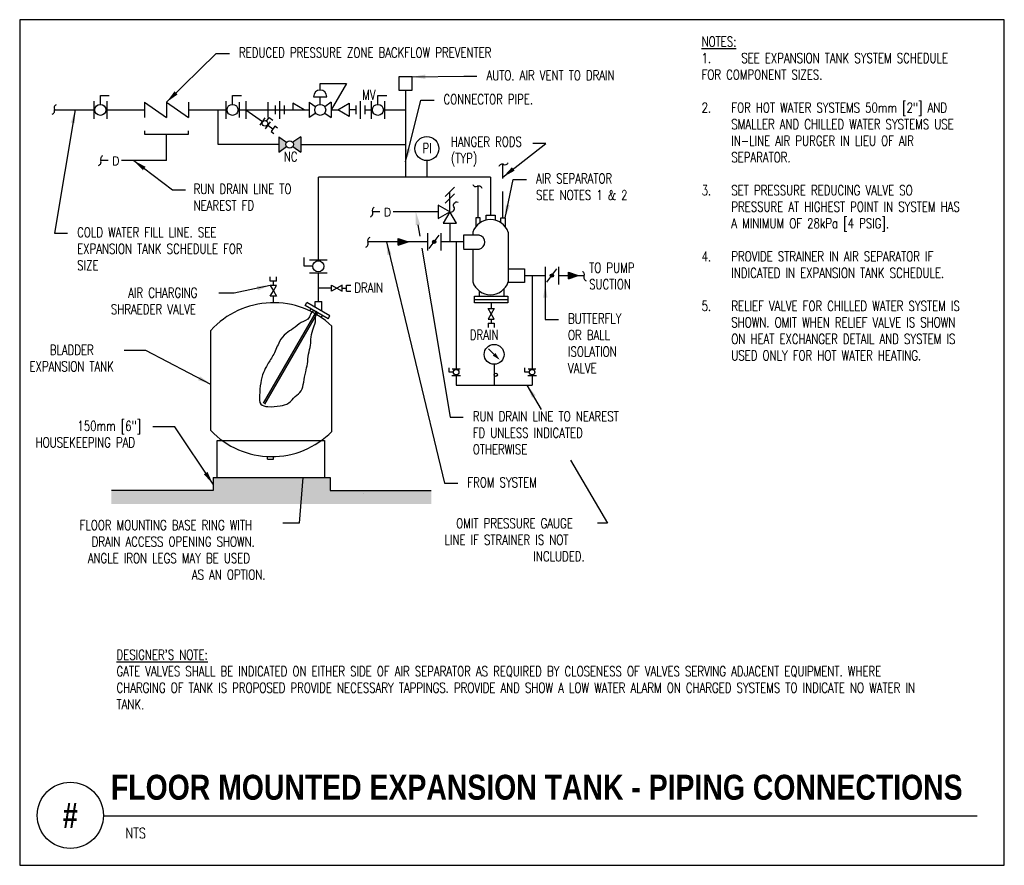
# Model space of a CAD drawing. Header units: inches. Extents: x -0.72 to 8.59, y -0.55 to 7.45.
import ezdxf
from ezdxf.enums import TextEntityAlignment as Align

# ---------------------------------------------------------------- set-up
doc = ezdxf.new("R2010")
doc.units = ezdxf.units.IN
doc.header["$MEASUREMENT"] = 0
doc.linetypes.add('HIDDEN', pattern=[0.375, 0.25, -0.125])
doc.layers.add('G-ANNO-NPLT', color=7, linetype='Continuous', plot=False)
for name, color, linetype in [('M-DETL-DIMS', 2, 'Continuous'), ('M-DETL-HEVY', 5, 'Continuous'), ('M-DETL-MEDM', 4, 'Continuous'), ('M-DETL-TEXT', 2, 'Continuous'), ('M-DETL-THIN', 2, 'Continuous')]:
    doc.layers.add(name, color=color, linetype=linetype)
doc.styles.add('BOLD', font='bold.shx', dxfattribs={"width": 0.9})
doc.styles.add('Romans', font='romans.shx', dxfattribs={"width": 0.75})
doc.styles.get("Standard").update_dxf_attribs({"font": 'romans.shx', "width": 0.75})
doc.dimstyles.new('VA-Lead', dxfattribs={"dimtxt": 0.09375, "dimasz": 0.125, "dimexe": 0.125, "dimexo": 0.03125, "dimgap": 0.02, "dimtad": 1, "dimdec": 5, "dimzin": 0, "dimdsep": 46, "dimlunit": 4, "dimtxsty": 'Romans', "dimcen": 0.125, "dimclrd": 256, "dimclre": 256, "dimclrt": 256, "dimadec": 0, "dimazin": 0, "dimtfac": 1, "dimtdec": 5, "dimtofl": 0, "dimtmove": 0, "dimatfit": 3, "dimfxl": 1, "dimfrac": 2, "dimtolj": 1, "dimtzin": 0, "dimlwd": -1, "dimlwe": -1, "dimarcsym": 0})

msp = doc.modelspace()

# ---------------------------------------------------------------- hatches: boundary and pattern name
at = {"layer": 'M-DETL-DIMS'}
h = msp.add_hatch(dxfattribs=at)
h.set_pattern_fill('AR-CONC', color=256, scale=0.5, style=0)
h.set_pattern_definition([(50, (0, 0.5283), (3.5863, -0.3138), [0.375, -4.125]), (355, (0, 0.5283), (-0.6938, 3.761), [0.3, -3.3]), (100.45, (0.299, 0.502), (2.8925, 3.4472), [0.3187, -3.5057]), (46.18, (0, 1.5283), (5.336, -0.8276), [0.5625, -6.1875]), (96.64, (0.4447, 1.4593), (4.6733, 4.8706), [0.478, -5.2586]), (351.18, (0, 1.528), (4.6733, 4.8706), [0.45, -4.95]), (21, (0.5, 1.2783), (2.9845, -2.013), [0.375, -4.125]), (326, (0.5, 1.2783), (1.2166, 3.6258), [0.3, -3.3]), (71.45, (0.7487, 1.1105), (4.201, 1.6127), [0.3187, -3.5057]), (37.5, (0, 0.5283), (0.0608, 1.66447), [0, -3.26, 0, -3.35, 0, -3.3125]), (7.5, (0, 0.5283), (1.31535, 1.97206), [0, -1.91, 0, -3.185, 0, -1.2625]), (327.5, (-1.115, 0.5283), (2.6691, -0.11277), [0, -1.25, 0, -3.9, 0, -5.175]), (317.5, (-1.615, 0.5283), (2.9159, 0.5005), [0, -1.625, 0, -2.59, 0, -3.675])])
h.paths.add_polyline_path([(3.173, 2.9972), (2.164, 2.9972), (2.164, 3.1222), (1.148, 3.1222), (1.148, 2.9972), (0.148, 2.9972), (0.148, 2.8722), (3.173, 2.8722)])
at = {"layer": 'M-DETL-MEDM'}
h = msp.add_hatch(color=256, dxfattribs=at)
h.paths.add_polyline_path([(1.8052, 6.2927), (1.7298, 6.3454), (1.7298, 6.1996), (1.8052, 6.2523, -0.153882), (1.7988, 6.2725, -0.153882)])
h.paths.add_polyline_path([(1.9382, 6.3454), (1.8628, 6.2927, -0.15388), (1.8692, 6.2725, -0.153876), (1.8628, 6.2523), (1.9382, 6.1996)])
h = msp.add_hatch(color=256, dxfattribs=at)
h.paths.add_polyline_path([(2.8605, 5.3824), (2.8605, 5.3512), (2.9543, 5.3512)])
h.paths.add_polyline_path([(2.9543, 5.3512), (2.8605, 5.3512), (2.8605, 5.3199)])
h = msp.add_hatch(color=256, dxfattribs=at)
h.paths.add_polyline_path([(3.217, 5.3512, 0.236068), (3.2107, 5.3637), (3.192, 5.3387, 0.618034)])
h.paths.add_polyline_path([(3.2107, 5.3637, 0.618034), (3.1857, 5.3512, 0.236068), (3.192, 5.3387)])
h = msp.add_hatch(color=256, dxfattribs=at)
h.paths.add_polyline_path([(4.3298, 5.0317, 0.236068), (4.3235, 5.0442), (4.3048, 5.0192, 0.618034)])
h.paths.add_polyline_path([(4.3235, 5.0442, 0.618034), (4.2985, 5.0317, 0.236068), (4.3048, 5.0192)])
h = msp.add_hatch(color=256, dxfattribs=at)
h.paths.add_polyline_path([(4.4699, 5.063), (4.4699, 5.0317), (4.5636, 5.0317)])
h.paths.add_polyline_path([(4.5636, 5.0317), (4.4699, 5.0317), (4.4699, 5.0005)])
h = msp.add_hatch(dxfattribs=at)
h.set_pattern_fill('AR-CONC', color=256, scale=0.007812, style=0)
h.set_pattern_definition([(50, (0, 0.52826), (0.05603595, -0.0049025), [0.0058594, -0.0644531]), (355, (0, 0.52826), (-0.01083995, 0.058765), [0.0046875, -0.0515625]), (100.4514, (0.00467, 0.52785), (0.04519605, 0.0538625), [0.0049797, -0.0547767]), (46.1842, (0, 0.543885), (0.0833782, -0.0129312), [0.008789, -0.0966797]), (96.6356, (0.00695, 0.54281), (0.0730205, 0.076103), [0.0074696, -0.082165]), (351.1842, (0, 0.543885), (0.0730205, 0.076103), [0.0070313, -0.0773438]), (21, (0.007812, 0.53998), (0.04663336, -0.0314546), [0.0058594, -0.0644531]), (326, (0.00781, 0.53998), (0.019009, 0.05665235), [0.0046875, -0.0515625]), (71.4514, (0.0117, 0.53736), (0.0656424, 0.0251977), [0.0049797, -0.0547767]), (37.5, (0, 0.52826), (0.00094999, 0.02600733), [0, -0.0509375, 0, -0.05234375, 0, -0.05175781]), (7.5, (0, 0.52826), (0.0205523, 0.03081341), [0, -0.02984375, 0, -0.04976563, 0, -0.01972656]), (327.5, (-0.017422, 0.52826), (0.04170488, -0.0017621), [0, -0.01953125, 0, -0.0609375, 0, -0.08085937]), (317.5, (-0.025234, 0.52826), (0.04556142, 0.0078207), [0, -0.02539062, 0, -0.04046875, 0, -0.05742187])])
h.paths.add_polyline_path([(3.173, 2.9972), (2.2135, 2.9995), (2.2135, 3.1245), (1.1087, 3.1222), (1.1087, 2.9972), (0.148, 2.9972), (0.148, 2.8722), (3.173, 2.8722)])

# ---------------------------------------------------------------- linework, layer by layer
at = {"layer": 'G-ANNO-NPLT', "color": 6}
msp.add_lwpolyline([(8.5928, 7.4527), (-0.7197, 7.4527), (-0.7197, -0.5472), (8.5928, -0.5472)], close=True, dxfattribs=at)
at = {"layer": 'M-DETL-DIMS'}
for p, q in [((1.9815, 4.7492), (1.9971, 4.7762)), ((2.2136, 4.6512), (1.9971, 4.7762)), ((2.0741, 4.7318), (2.0741, 4.7852)), ((2.0741, 4.7852), (2.1366, 4.7852)), ((2.1366, 4.6957), (2.1366, 4.7852)), ((2.0829, 4.6906), (1.5829, 3.8245)), ((2.0965, 4.6828), (1.5965, 3.8167)), ((2.198, 4.6242), (1.9815, 4.7492)), ((2.0237, 4.6974), (2.0356, 4.7179)), ((2.132, 4.6349), (2.1438, 4.6554)), ((2.198, 4.6242), (2.2136, 4.6512))]:
    msp.add_line(p, q, dxfattribs=at)
msp.add_circle((3.1311, 6.2332), 0.1136, dxfattribs=at)
at = {"layer": 'M-DETL-DIMS', "start_tangent": (-0.866025, 0.5), "end_tangent": (-0.866025, 0.5)}
msp.add_spline([(2.0965, 4.6828), (2.079, 4.619), (2.0602, 4.5387), (2.0361, 4.4504), (2.0308, 4.3728), (2.012, 4.2898), (2.0013, 4.1961), (1.9852, 4.1212), (1.9665, 4.0221), (1.9424, 3.9418), (1.8862, 3.8883), (1.8246, 3.8268), (1.7442, 3.8), (1.6264, 3.792), (1.5595, 3.8161), (1.5487, 3.8963), (1.5595, 4.0168), (1.5862, 4.1158), (1.6237, 4.1908), (1.6826, 4.2871), (1.7389, 4.4076), (1.8005, 4.4852), (1.8674, 4.5307), (1.9424, 4.5869), (2.0201, 4.6404), (2.0829, 4.6906), (2.0965, 4.6828)], degree=3, dxfattribs=at)
at = {"layer": 'M-DETL-HEVY'}
for p, q in [((3.626, 5.415), (3.4789, 5.415)), ((3.4789, 5.415), (3.4789, 5.2873)), ((3.5655, 5.4412), (3.5655, 5.415)), ((3.9008, 5.4412), (3.9008, 5.415)), ((3.9008, 5.415), (3.9008, 4.9717)), ((3.4789, 5.2824), (3.626, 5.2824)), ((3.5655, 5.2824), (3.5655, 4.9717)), ((3.9008, 5.0957), (4.0532, 5.0957)), ((4.0532, 5.0957), (4.0532, 4.9677)), ((4.0532, 4.9677), (3.9008, 4.9677)), ((1.088, 3.5649), (1.088, 4.5134)), ((2.2328, 3.5563), (2.2328, 4.5529)), ((1.148, 3.4705), (2.164, 3.4705)), ((1.6229, 3.2956), (1.6229, 3.3201)), ((1.6229, 3.2956), (1.6812, 3.2956)), ((1.6812, 3.2956), (1.6812, 3.3192))]:
    msp.add_line(p, q, dxfattribs=at)
for centre, radius, start, end in [((3.7332, 5.3851), 0.1768, 18.47545, 161.52455), ((3.6112, 5.3487), 0.0679, 282.53927, 77.46073), ((3.7332, 5.0277), 0.1768, 198.47545, 341.52455), ((1.6796, 3.9763), 0.799, 46.1874, 137.76328), ((1.6646, 4.1181), 0.799, 223.8126, 315.32186)]:
    msp.add_arc(centre, radius, start, end, dxfattribs=at)
at = {"layer": 'M-DETL-MEDM'}
for p, q in [((2.1223, 6.7869), (2.1223, 6.8494)), ((2.1223, 6.8494), (2.3723, 6.8494)), ((2.3723, 6.8494), (2.2265, 6.5994)), ((0.0432, 6.6515), (0.0432, 6.7348)), ((0.0432, 6.7348), (0.1266, 6.7348)), ((1.2932, 6.6515), (1.2932, 6.7348)), ((1.2932, 6.7348), (1.3766, 6.7348)), ((2.0598, 6.7244), (2.1848, 6.7244)), ((2.1223, 6.6515), (2.1223, 6.7244)), ((2.6681, 6.6515), (2.6681, 6.7348)), ((2.6681, 6.7348), (2.7514, 6.7348)), ((2.9298, 6.7869), (2.9298, 6.5994)), ((-0.0193, 6.6827), (-0.0193, 6.5161)), ((0.1057, 6.6827), (0.1057, 6.5161)), ((0.461, 6.6723), (0.6693, 6.5265)), ((0.461, 6.6723), (0.461, 6.5265)), ((0.461, 6.6723), (0.461, 6.5265)), ((0.6693, 6.6723), (0.6693, 6.5265)), ((0.6693, 6.6723), (0.8777, 6.5265)), ((0.6693, 6.6723), (0.6693, 6.5265)), ((0.6693, 6.6723), (0.6693, 6.5265)), ((0.8777, 6.6723), (0.8777, 6.5265)), ((0.8777, 6.6723), (0.8777, 6.5265)), ((1.2307, 6.6827), (1.2307, 6.5161)), ((1.3557, 6.6723), (1.3557, 6.5265)), ((1.4182, 6.6827), (1.4182, 6.5161)), ((1.6266, 6.6723), (1.6266, 6.5265)), ((1.697, 6.6411), (1.697, 6.5577)), ((1.7387, 6.6827), (1.7387, 6.5161)), ((1.7803, 6.6411), (1.7803, 6.5577)), ((1.8637, 6.6619), (1.8637, 6.5994)), ((1.9719, 6.5994), (1.8637, 6.6619)), ((2.0182, 6.6723), (2.0182, 6.5265)), ((2.0182, 6.6723), (2.0797, 6.6293)), ((2.2265, 6.6723), (2.165, 6.6293)), ((2.2265, 6.6723), (2.2265, 6.5265)), ((2.4597, 6.6411), (2.4597, 6.5577)), ((2.5014, 6.6827), (2.5014, 6.5161)), ((2.5431, 6.6411), (2.5431, 6.5577)), ((2.6056, 6.6827), (2.6056, 6.5161)), ((2.7306, 6.6827), (2.7306, 6.5161)), ((-0.3849, 6.5994), (-0.0193, 6.5994)), ((0.1057, 6.5994), (0.461, 6.5994)), ((0.8777, 6.5994), (1.2307, 6.5994)), ((1.1584, 6.2725), (1.1584, 6.5994)), ((1.3557, 6.5994), (1.4182, 6.5994)), ((1.4182, 6.5994), (1.5754, 6.4894)), ((1.4182, 6.5994), (1.6266, 6.5994)), ((1.5993, 6.5235), (1.5515, 6.4553)), ((1.6159, 6.4928), (1.6398, 6.527)), ((1.6266, 6.5994), (1.8637, 6.5994)), ((1.6398, 6.527), (1.6739, 6.5031)), ((1.8637, 6.5994), (1.9719, 6.5994)), ((1.9719, 6.5994), (2.0182, 6.5994)), ((2.0797, 6.5695), (2.0182, 6.5265)), ((2.165, 6.5695), (2.2265, 6.5265)), ((2.2265, 6.5994), (2.289, 6.5994)), ((2.4597, 6.5994), (2.3972, 6.5994)), ((2.5448, 6.5994), (2.6056, 6.5994)), ((2.7306, 6.5994), (2.9298, 6.5994)), ((2.9298, 6.5994), (2.9298, 5.9638)), ((1.6505, 6.4877), (1.6027, 6.4194)), ((1.6266, 6.4536), (1.6756, 6.4192)), ((0.6693, 6.1202), (0.6693, 6.3702)), ((1.7298, 6.3454), (1.8052, 6.2927)), ((1.7298, 6.3454), (1.7298, 6.1996)), ((1.9382, 6.3454), (1.8628, 6.2927)), ((1.9382, 6.3454), (1.9382, 6.1996)), ((1.7298, 6.2725), (1.1584, 6.2725)), ((1.7298, 6.1996), (1.8052, 6.2523)), ((1.8628, 6.2523), (1.9382, 6.1996)), ((1.9382, 6.2725), (2.9298, 6.2725)), ((0.1156, 6.1202), (0.0472, 6.1202)), ((0.6693, 6.1202), (0.2438, 6.1202)), ((3.1311, 6.1196), (3.1311, 5.9638)), ((3.7332, 5.9638), (2.1053, 5.9638)), ((2.1053, 5.1822), (2.1053, 5.9638)), ((3.7332, 5.9638), (3.7332, 5.6022)), ((3.6162, 5.5767), (3.6162, 5.8775)), ((3.3036, 5.7784), (3.392, 5.8668)), ((3.3036, 5.7159), (3.392, 5.8043)), ((3.3478, 5.6351), (3.3478, 5.8226)), ((2.6858, 5.6351), (2.6175, 5.6351)), ((3.2396, 5.6351), (2.814, 5.6351)), ((3.6912, 5.6022), (3.777, 5.6022)), ((3.6912, 5.5569), (3.6912, 5.6022)), ((3.777, 5.6022), (3.777, 5.5564)), ((3.3478, 5.5269), (3.3478, 5.3512)), ((3.5956, 5.5767), (3.5956, 5.4962)), ((3.6368, 5.5767), (3.5956, 5.5767)), ((3.6368, 5.5333), (3.6368, 5.5767)), ((3.8295, 5.5333), (3.8295, 5.5767)), ((3.8295, 5.5767), (3.8707, 5.5767)), ((3.8707, 5.5767), (3.8707, 5.4953)), ((3.1389, 5.4345), (3.1389, 5.2678)), ((3.1545, 5.2887), (3.2482, 5.4137)), ((3.2639, 5.4345), (3.2639, 5.2678)), ((3.1389, 5.3512), (2.5725, 5.3512)), ((2.8605, 5.3199), (2.8605, 5.3824)), ((2.8605, 5.3824), (2.9543, 5.3512)), ((2.8605, 5.3199), (2.9543, 5.3512)), ((3.4789, 5.3512), (3.2639, 5.3512)), ((3.4086, 5.3512), (3.4086, 4.1494)), ((1.9699, 5.1197), (1.9699, 5.203)), ((2.022, 5.1822), (2.1887, 5.1822)), ((2.0533, 5.1197), (1.9699, 5.1197)), ((2.022, 5.0572), (2.1887, 5.0572)), ((2.1053, 4.7852), (2.1053, 5.0572)), ((4.0532, 5.0317), (4.2516, 5.0317)), ((4.1266, 5.0317), (4.1266, 4.1494)), ((4.2516, 5.115), (4.2516, 4.9484)), ((4.2673, 4.9692), (4.361, 5.0942)), ((4.3766, 5.115), (4.3766, 4.9484)), ((4.3766, 5.0317), (4.4692, 5.0317)), ((4.4699, 5.0005), (4.4699, 5.063)), ((4.4699, 5.063), (4.5636, 5.0317)), ((4.4699, 5.0005), (4.5636, 5.0317)), ((4.5158, 5.0317), (4.6201, 5.0317)), ((1.6504, 4.9778), (1.6504, 5.0186)), ((1.7087, 4.9778), (1.6504, 4.9778)), ((1.6796, 4.9387), (1.6796, 4.9778)), ((1.6796, 4.9387), (1.6796, 4.9778)), ((1.7087, 4.9778), (1.7087, 5.0186)), ((2.3704, 4.8836), (2.3704, 4.9419)), ((2.3704, 4.9419), (2.4111, 4.9419)), ((2.2303, 4.9128), (2.1053, 4.9128)), ((2.3312, 4.9128), (2.3704, 4.9128)), ((2.3312, 4.9128), (2.3704, 4.9128)), ((2.3704, 4.8836), (2.4111, 4.8836)), ((3.6259, 4.8872), (3.6259, 4.8363)), ((3.8581, 4.9026), (3.8581, 4.8363)), ((1.6796, 4.7753), (1.6796, 4.8378)), ((3.582, 4.8363), (3.8986, 4.8363)), ((3.582, 4.8057), (3.8986, 4.8057)), ((3.7403, 4.775), (3.7403, 4.7203)), ((3.7112, 4.5803), (3.7694, 4.5803)), ((3.7112, 4.5803), (3.7112, 4.5395)), ((3.7403, 4.6194), (3.7403, 4.5803)), ((3.7694, 4.5803), (3.7694, 4.5395)), ((3.7676, 4.2867), (3.7146, 4.3397)), ((3.7676, 4.193), (3.7676, 3.9943)), ((3.3409, 4.1182), (3.3409, 4.1598)), ((3.3826, 4.1182), (3.3409, 4.1182)), ((3.3721, 4.1494), (3.4451, 4.1494)), ((4.0589, 4.1182), (4.0589, 4.1598)), ((4.1006, 4.1182), (4.0589, 4.1182)), ((4.0902, 4.1494), (4.1631, 4.1494)), ((3.3669, 4.0869), (3.4503, 4.0869)), ((3.4086, 4.0869), (3.4086, 3.9943)), ((4.085, 4.0869), (4.1683, 4.0869)), ((4.1266, 4.0869), (4.1266, 3.9943)), ((3.4086, 3.9943), (4.1266, 3.9943)), ((1.148, 3.1222), (1.148, 3.4705)), ((2.164, 3.4705), (2.164, 3.1222)), ((1.1087, 3.1222), (2.2159, 3.1222)), ((1.1087, 3.1222), (1.1087, 2.9972)), ((2.2159, 3.1222), (2.2159, 2.9972)), ((1.1087, 2.9972), (0.148, 2.9972)), ((2.2159, 2.9972), (3.173, 2.9972))]:
    msp.add_line(p, q, dxfattribs=at)
at = {"layer": 'M-DETL-MEDM', "linetype": 'HIDDEN'}
msp.add_line((3.8501, 5.5767), (3.8501, 6.0837), dxfattribs=at)
at = {"layer": 'M-DETL-MEDM'}
for points in [[(2.8673, 6.7869), (2.9923, 6.7869), (2.9923, 6.9119), (2.8673, 6.9119)], [(2.3972, 6.6619), (2.3972, 6.5369), (2.289, 6.5994)], [(3.2396, 5.6976), (3.2396, 5.5726), (3.3478, 5.6351)], [(3.2853, 5.5269), (3.4103, 5.5269), (3.3478, 5.6351)], [(1.6796, 4.8883), (1.7087, 4.9387), (1.6504, 4.9387), (1.6504, 4.9387)], [(2.2808, 4.9128), (2.2303, 4.8836), (2.2303, 4.9419), (2.2303, 4.9419)], [(2.2808, 4.9128), (2.3312, 4.8836), (2.3312, 4.9419), (2.3312, 4.9419)], [(1.6796, 4.8883), (1.7087, 4.8378), (1.6504, 4.8378), (1.6504, 4.8378)], [(3.7403, 4.6699), (3.7112, 4.7203), (3.7694, 4.7203), (3.7694, 4.7203)], [(3.7403, 4.6699), (3.7112, 4.6194), (3.7694, 4.6194), (3.7694, 4.6194)]]:
    msp.add_lwpolyline(points, close=True, dxfattribs=at)
for points in [[(1.7191, 6.4269), (1.6936, 6.4448), (1.6577, 6.3936), (1.6833, 6.3757)], [(0.461, 6.4015), (0.461, 6.3702), (0.8777, 6.3702), (0.8777, 6.4015)], [(3.8986, 4.8363), (3.8986, 4.775), (3.582, 4.775), (3.582, 4.8363)]]:
    msp.add_lwpolyline(points, dxfattribs=at)
msp.add_lwpolyline([(3.3478, 5.6351, 0.735191), (3.3873, 5.6814), (3.3873, 5.6814, -0.735191), (3.4259, 5.7265)], format="xyb", dxfattribs=at)
for centre, radius in [((0.0432, 6.5994), 0.0521), ((1.2932, 6.5994), 0.0521), ((2.1223, 6.5994), 0.0521), ((2.6681, 6.5994), 0.0521), ((1.601, 6.4715), 0.026), ((1.834, 6.2725), 0.0352), ((3.2014, 5.3512), 0.0156), ((2.1053, 5.1197), 0.0521), ((4.3141, 5.0317), 0.0156), ((3.7676, 4.2867), 0.0938), ((3.4086, 4.1182), 0.026), ((3.7832, 4.0936), 0.0156), ((4.1266, 4.1182), 0.026)]:
    msp.add_circle(centre, radius, dxfattribs=at)
for centre, radius, start, end in [((2.1223, 6.7244), 0.0625, 0, 180), ((-0.362, 6.6171), 0.0325, 113.0281, 205.74303), ((-0.4244, 6.5906), 0.0354, 290.55071, 22.17521), ((0.0769, 6.1337), 0.0325, 113.0281, 205.74303), ((0.0144, 6.1071), 0.0354, 290.55071, 22.17521), ((3.845, 6.0501), 0.0354, 67.82479, 159.44929), ((3.8715, 6.1125), 0.0325, 244.25697, 336.9719), ((3.5948, 5.9063), 0.0325, 203.0281, 295.74303), ((3.6213, 5.8439), 0.0354, 20.55071, 112.17521), ((2.5847, 5.622), 0.0354, 290.55071, 22.17521), ((2.6471, 5.6486), 0.0325, 113.0281, 205.74303), ((2.5409, 5.3349), 0.0354, 290.55071, 22.17521), ((2.6034, 5.3615), 0.0325, 113.0281, 205.74303), ((4.5892, 5.042), 0.0325, 334.25697, 66.9719), ((4.6517, 5.0155), 0.0354, 157.82479, 249.44929)]:
    msp.add_arc(centre, radius, start, end, dxfattribs=at)
msp.add_solid([(3.7799, 4.2989), (3.7554, 4.2745), (3.8207, 4.2337)], dxfattribs=at)
at = {"layer": 'M-DETL-TEXT'}
msp.add_line((0.0717, -0.0796), (8.3348, -0.0796), dxfattribs=at)
for points in [[(3.0474, 5.5118), (3.065, 5.4057)], [(3.0842, 5.2912), (3.351, 3.6917), (3.476, 3.6917)], [(4.0784, 3.9943), (4.2115, 3.7662)], [(4.491, 3.2871), (4.839, 2.6907), (4.744, 2.6907)]]:
    msp.add_lwpolyline(points, dxfattribs=at)
msp.add_circle((-0.2408, -0.0746), 0.3125, dxfattribs=at)
for points in [[(3.0268, 5.5084), (3.0268, 5.6351), (3.0679, 5.5153)], [(4.125, 3.8764), (4.0784, 3.9943), (4.1607, 3.8979)]]:
    msp.add_solid(points, dxfattribs=at)

# ---------------------------------------------------------------- texts
at = {"layer": 'M-DETL-TEXT', "style": 'Romans'}
for s, height, width, p in [('MV', 0.09375, 0.75, (2.5193, 6.6946)), ('NTS', 0.09843, 0.8, (0.2793, -0.2913))]:
    msp.add_text(s, height=height, dxfattribs=dict(at, width=width)).set_placement(p)
at = {"layer": 'M-DETL-TEXT', "style": 'BOLD', "width": 0.8}
msp.add_text('#', height=0.2362, dxfattribs=at).set_placement((-0.2408, -0.0746), align=Align.MIDDLE)
at = {"layer": 'M-DETL-TEXT'}
for s, insert, char_height, width, attachment_point, style in [('{\\LNOTES:\\P\\pi-0.28125,l0.28125,t0.28125;}1.^ISEE EXPANSION TANK SYSTEM SCHEDULE FOR COMPONENT SIZES.\\P\\pi0,l0,tz;\\P\\pi-0.28125,l0.28125,t0.28125;2.^IFOR HOT WATER SYSTEMS 50mm [2"] AND SMALLER AND CHILLED WATER SYSTEMS USE IN-LINE AIR PURGER IN LIEU OF AIR SEPARATOR.\\P\\pi0,l0,tz;\\P\\pi-0.28125,l0.28125,t0.28125;3.^ISET PRESSURE REDUCING VALVE SO PRESSURE AT HIGHEST POINT IN SYSTEM HAS A MINIMUM OF 28kPa [4 PSIG].\\P\\pi0,l0,tz;\\P\\pi-0.28125,l0.28125,t0.28125;4.^IPROVIDE STRAINER IN AIR SEPARATOR IF INDICATED IN EXPANSION TANK SCHEDULE.\\P\\pi0,l0,tz;\\P\\pi-0.28125,l0.28125,t0.28125;5.^IRELIEF VALVE FOR CHILLED WATER SYSTEM IS SHOWN. OMIT WHEN RELIEF VALVE IS SHOWN ON HEAT EXCHANGER DETAIL AND SYSTEM IS USED ONLY FOR HOT WATER HEATING.', (5.7298, 7.2923), 0.09375, 2.701895, 1, 'Romans'), ('REDUCED PRESSURE ZONE BACKFLOW PREVENTER', (1.3547, 7.1885), 0.09375, 2.262197, 1, 'Romans'), ('AUTO. AIR VENT TO DRAIN', (3.6956, 6.973), 0.09375, 2.262197, 1, 'Romans'), ('CONNECTOR PIPE.', (3.289, 6.7472), 0.09375, 2.262197, 1, 'Romans'), ('HANGER RODS (TYP)', (3.3579, 6.345), 0.09375, 0.829818, 1, 'Romans'), ('PI', (3.0903, 6.283), 0.09375, 0.829818, 1, 'Romans'), ('NC', (1.7785, 6.204), 0.09375, 1.020175, 1, 'Romans'), ('AIR SEPARATOR SEE NOTES 1 & 2 ', (4.164, 5.9972), 0.09375, 0.953611, 1, 'Romans'), ('RUN DRAIN LINE TO NEAREST FD', (0.9252, 5.8986), 0.09375, 1.020175, 1, 'Romans'), ('COLD WATER FILL LINE. SEE EXPANSION TANK SCHEDULE FOR SIZE', (-0.1762, 5.4879), 0.09375, 1.696531, 1, 'Romans'), ('TO PUMP SUCTION', (4.6665, 5.0279), 0.09375, 0.642663, 4, 'Romans'), ('DRAIN', (2.4451, 4.9641), 0.09375, 0.329464, 1, 'Romans'), ('\\pi0.22335;AIR CHARGING \\P\\pi0.059287;SHRAEDER VALVE', (0.0836, 4.9161), 0.09375, 0.953261, 1, 'Romans'), ('BUTTERFLY\\POR BALL\\PISOLATION\\PVALVE', (4.466, 4.6725), 0.09375, 2.262197, 1, 'Romans'), ('DRAIN', (3.5381, 4.5185), 0.09375, 0.329464, 1, 'Romans'), ('BLADDER EXPANSION TANK', (-0.2276, 4.2502), 0.09375, 0.905792, 5, 'Romans'), ('RUN DRAIN LINE TO NEAREST FD UNLESS INDICATED OTHERWISE', (3.5661, 3.7472), 0.09375, 1.540442, 1, 'Romans'), ('\\pi0.40235;150mm [6"] \\P\\pi0.0072575;HOUSEKEEPING PAD', (-0.576, 3.6562), 0.09375, 1.045204, 1, 'Romans'), ('FROM SYSTEM', (3.5144, 3.1222), 0.09375, 1.039784, 1, 'Romans'), ('\\pi0.11866;FLOOR MOUNTING BASE RING WITH \\P\\pi0.2325;DRAIN ACCESS OPENING SHOWN. \\P\\pi0.19567;ANGLE IRON LEGS MAY BE USED \\P\\pi1.18;AS AN OPTION.', (-0.2712, 2.7179), 0.09375, 1.970222, 1, 'Romans'), ('\\pi0.20797;OMIT PRESSURE GAUGE \\P\\pi0.097475;LINE IF STRAINER IS NOT \\P\\pi0.93788;INCLUDED.', (3.2007, 2.7352), 0.09375, 1.450154, 1, 'Romans'), ("{\\L\\C1;DESIGNER'S NOTE:\\P\\lGATE VALVES SHALL BE INDICATED ON EITHER SIDE OF AIR SEPARATOR AS REQUIRED BY CLOSENESS OF VALVES SERVING ADJACENT EQUIPMENT. WHERE CHARGING OF TANK IS PROPOSED PROVIDE NECESSARY TAPPINGS. PROVIDE AND SHOW A LOW WATER ALARM ON CHARGED SYSTEMS TO INDICATE NO WATER IN TANK.}", (0.1964, 1.4915), 0.09375, 8.341851, 1, 'Romans'), ('{\\W0.85;FLOOR MOUNTED EXPANSION TANK - PIPING CONNECTIONS}', (0.1431, 0.3096), 0.23622, 9.07684, 1, 'BOLD')]:
    msp.add_mtext(s, dxfattribs=dict(at, insert=insert, char_height=char_height, width=width, attachment_point=attachment_point, style=style))
at = {"layer": 'M-DETL-THIN'}
for p in [(0.1544, 6.0776), (2.7247, 5.5925)]:
    msp.add_text('D', height=0.0781, dxfattribs=at).set_placement(p)

# ---------------------------------------------------------------- leaders
at = {"layer": 'M-DETL-TEXT'}
for points, override in [([(0.6693, 6.6723), (1.1395, 7.133), (1.2645, 7.133)], {"dimtad": 0}), ([(2.9923, 6.9119), (3.4805, 6.9175), (3.6055, 6.9175)], {"dimtad": 0}), ([(2.9298, 6.1081), (3.0739, 6.6917), (3.1989, 6.6917)], {"dimtad": 0}), ([(-0.1953, 6.5994), (-0.3913, 5.4323), (-0.2663, 5.4323)], {"dimtad": 0}), ([(3.8501, 5.963), (4.2575, 6.2828), (4.1325, 6.2828)], {"dimtad": 0}), ([(0.3585, 6.1202), (0.7241, 5.843), (0.8491, 5.843)], {"dimtad": 0}), ([(3.8707, 5.5767), (3.9489, 5.9417), (4.0739, 5.9417)], {"dimtad": 0}), ([(2.748, 5.3512), (3.2993, 3.0667), (3.4243, 3.0667)], {"dimtad": 0}), ([(1.6504, 4.9387), (1.3096, 4.8643), (1.1634, 4.8643)], {"dimtad": 0}), ([(4.2516, 4.9484), (4.2509, 4.617), (4.3759, 4.617)], {"dimtad": 0}), ([(1.088, 4.0029), (0.4736, 4.324), (0.2676, 4.324)], {"dimgap": 0.02, "dimtad": 0}), ([(1.1087, 3.0597), (0.7466, 3.5996), (0.5406, 3.5996)], {"dimgap": 0.02, "dimtad": 0}), ([(1.9576, 3.1222), (1.9241, 2.6905), (1.7693, 2.6905)], {"dimgap": 0.02, "dimtad": 0})]:
    msp.add_leader(points, dimstyle='VA-Lead', override=override, dxfattribs=at)

doc.saveas('drawing.dxf')
